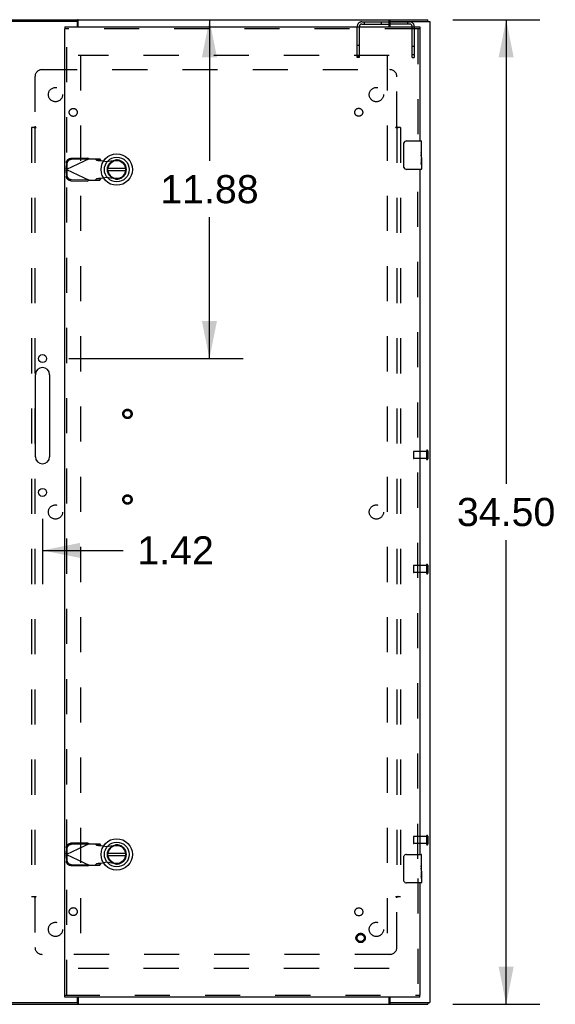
# Model space of a CAD drawing. Header units: inches. Extents: x 0 to 224, y 0 to 145.
# Tile 77 of 83: x 143 to 162, y 53 to 88. Entities that reach past the tile are written whole.
import ezdxf

# ---------------------------------------------------------------- set-up
doc = ezdxf.new("R2010")
doc.units = ezdxf.units.IN
doc.header["$LTSCALE"] = 12.302632
doc.header["$MEASUREMENT"] = 0
doc.linetypes.add('HIDDEN', pattern=[0.2, 0.1, -0.1])
doc.layers.get('0').update_dxf_attribs({"linetype": 'CONTINUOUS'})
for name, color, linetype in [('DEFAULT_2', 8, 'HIDDEN'), ('DIMENSIONS', 7, 'CONTINUOUS'), ('EXD_DOOR_ASSEMBLY', 7, 'CONTINUOUS'), ('SUBPANELS', 7, 'CONTINUOUS')]:
    doc.layers.add(name, color=color, linetype=linetype)
doc.styles.get("Standard").update_dxf_attribs({"font": 'arial.ttf'})
doc.dimstyles.new('DIMSTYLE_1', dxfattribs={"dimtxt": 0.986842, "dimasz": 1.315789, "dimexe": 0.09, "dimexo": 0.07, "dimgap": 0.0375, "dimtad": 0, "dimtih": 1, "dimtoh": 1, "dimzin": 4, "dimdsep": 46, "dimtxsty": 'Standard', "dimblk": '_FILLED', "dimblk1": '_FILLED', "dimblk2": '_FILLED', "dimcen": 0.09, "dimadec": 3, "dimazin": 1, "dimtfac": 1, "dimtdec": 3, "dimtofl": 0, "dimtmove": 0, "dimatfit": 3, "dimldrblk": '_FILLED', "dimfxl": 0, "dimtolj": 1, "dimtzin": 4, "dimarcsym": 0})

# ---------------------------------------------------------------- blocks, each defined once
blk = doc.blocks.new('_FILLED')
at = {"color": 0, "linetype": 'ByBlock'}
blk.add_solid([(0, 0), (-1, 0.2), (-1, -0.2)], dxfattribs=at)
blk = doc.blocks.new('*D3')
at = {"layer": 'DIMENSIONS', "color": 2, "linetype": 'Continuous'}
for p, q in [((143.083, 87.875), (150.805, 87.875)), ((149.621, 87.875), (149.621, 82.924)), ((149.621, 76), (149.621, 80.951)), ((144.69, 76), (150.805, 76))]:
    blk.add_line(p, q, dxfattribs=at)
at = {"layer": 'DIMENSIONS', "color": 2, "linetype": 'Continuous', "xscale": 1.3157894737, "yscale": 1.3157894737, "zscale": 1.3157894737}
for p, rotation in [((149.621, 87.875), 90), ((149.621, 76), 270)]:
    blk.add_blockref('_FILLED', p, dxfattribs=dict(at, rotation=rotation))
at = {"layer": 'DIMENSIONS', "color": 2, "linetype": 'Continuous', "insert": (149.621, 82.431), "char_height": 0.9868, "width": 3.44844, "attachment_point": 2, "line_spacing_factor": 0.9}
blk.add_mtext('11.88', dxfattribs=at)
blk = doc.blocks.new('*D5')
at = {"layer": 'DIMENSIONS', "color": 2, "linetype": 'Continuous'}
for p, q in [((143.769, 70.391), (143.769, 68.096)), ((142.349, 69.28), (139.718, 69.28)), ((143.769, 69.28), (146.598, 69.28))]:
    blk.add_line(p, q, dxfattribs=at)
at = {"layer": 'DIMENSIONS', "color": 2, "linetype": 'Continuous', "xscale": 1.3157894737, "yscale": 1.3157894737, "zscale": 1.3157894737}
blk.add_blockref('_FILLED', (142.349, 69.28), dxfattribs=at)
at = {"layer": 'DIMENSIONS', "color": 2, "linetype": 'Continuous', "xscale": 1.3157894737, "yscale": 1.3157894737, "zscale": 1.3157894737, "rotation": 180}
blk.add_blockref('_FILLED', (143.769, 69.28), dxfattribs=at)
at = {"layer": 'DIMENSIONS', "color": 2, "linetype": 'Continuous', "insert": (147.092, 69.773), "char_height": 0.9868, "width": 2.68172, "attachment_point": 1, "line_spacing_factor": 0.9}
blk.add_mtext('1.42', dxfattribs=at)
blk = doc.blocks.new('*D6')
at = {"layer": 'DIMENSIONS', "color": 2, "linetype": 'Continuous'}
for p, q in [((158.15, 87.875), (161.207, 87.875)), ((160.023, 87.875), (160.023, 71.612)), ((160.023, 53.375), (160.023, 69.638)), ((158.15, 53.375), (161.207, 53.375))]:
    blk.add_line(p, q, dxfattribs=at)
at = {"layer": 'DIMENSIONS', "color": 2, "linetype": 'Continuous', "xscale": 1.3157894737, "yscale": 1.3157894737, "zscale": 1.3157894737}
for p, rotation in [((160.023, 87.875), 90), ((160.023, 53.375), 270)]:
    blk.add_blockref('_FILLED', p, dxfattribs=dict(at, rotation=rotation))
at = {"layer": 'DIMENSIONS', "color": 2, "linetype": 'Continuous', "insert": (160.023, 71.119), "char_height": 0.9868, "width": 3.44844, "attachment_point": 2, "line_spacing_factor": 0.9}
blk.add_mtext('34.50', dxfattribs=at)

msp = doc.modelspace()

# ---------------------------------------------------------------- linework, layer by layer
at = {"color": 3, "linetype": 'Continuous'}
for p, q in [((144.982, 87.812), (142.349, 87.812)), ((142.424, 87.875), (157.274, 87.875)), ((144.997, 87.625), (144.997, 87.797)), ((145.024, 87.625), (145.024, 87.856)), ((155.924, 87.625), (155.924, 87.856)), ((155.951, 87.797), (155.951, 87.625)), ((155.966, 87.812), (157.349, 87.812)), ((157.349, 87.812), (157.349, 53.438)), ((143.519, 72.562), (143.519, 75.437)), ((144.019, 75.437), (144.019, 72.562)), ((144.997, 53.453), (144.997, 53.625)), ((145.024, 53.625), (145.024, 53.394)), ((155.924, 53.394), (155.924, 53.625)), ((155.951, 53.625), (155.951, 53.453)), ((142.349, 53.438), (144.982, 53.438)), ((142.424, 53.375), (157.274, 53.375)), ((155.966, 53.438), (157.349, 53.438))]:
    msp.add_line(p, q, dxfattribs=at)
at = {"color": 7, "linetype": 'Continuous'}
for p, q in [((144.997, 87.8), (145.001, 87.8)), ((145.001, 87.8), (145.001, 87.875)), ((155.951, 87.722), (155.924, 87.722)), ((155.947, 87.8), (155.947, 87.875)), ((155.947, 87.8), (155.951, 87.8)), ((157.274, 87.812), (157.274, 87.875)), ((144.997, 53.45), (145.001, 53.45)), ((145.001, 53.45), (145.001, 53.375)), ((155.947, 53.45), (155.951, 53.45)), ((155.947, 53.45), (155.947, 53.375)), ((157.274, 53.438), (157.274, 53.375))]:
    msp.add_line(p, q, dxfattribs=at)
at = {"color": 3, "linetype": 'Continuous'}
for points in [[(145.024, 87.856), (145.023, 87.857), (145.021, 87.859), (145.019, 87.86), (145.018, 87.862), (145.016, 87.864), (145.015, 87.866), (145.013, 87.867), (145.012, 87.869), (145.01, 87.87), (145.009, 87.872), (145.008, 87.873), (145.006, 87.874), (145.005, 87.874), (145.003, 87.875), (145.002, 87.875), (145.001, 87.875)], [(155.924, 87.856), (155.926, 87.857), (155.927, 87.859), (155.929, 87.86), (155.93, 87.862), (155.932, 87.864), (155.933, 87.866), (155.935, 87.867), (155.936, 87.869), (155.938, 87.87), (155.939, 87.872), (155.941, 87.873), (155.942, 87.874), (155.944, 87.874), (155.945, 87.875), (155.946, 87.875), (155.947, 87.875)], [(145.024, 53.394), (145.023, 53.393), (145.021, 53.391), (145.019, 53.39), (145.018, 53.388), (145.016, 53.386), (145.015, 53.385), (145.013, 53.383), (145.012, 53.381), (145.01, 53.38), (145.009, 53.379), (145.008, 53.377), (145.006, 53.376), (145.005, 53.376), (145.003, 53.375), (145.002, 53.375), (145.001, 53.375)], [(155.924, 53.394), (155.926, 53.393), (155.927, 53.391), (155.929, 53.39), (155.93, 53.388), (155.932, 53.386), (155.933, 53.385), (155.935, 53.383), (155.936, 53.381), (155.938, 53.38), (155.939, 53.379), (155.941, 53.377), (155.942, 53.376), (155.944, 53.376), (155.945, 53.375), (155.946, 53.375), (155.947, 53.375)]]:
    msp.add_lwpolyline(points, dxfattribs=at)
at = {"color": 7, "linetype": 'Continuous'}
for points in [[(145.024, 87.793), (145.023, 87.793), (145.022, 87.793), (145.021, 87.793), (145.02, 87.793), (145.018, 87.793), (145.017, 87.793), (145.016, 87.794), (145.014, 87.795), (145.013, 87.795), (145.012, 87.796), (145.01, 87.797), (145.009, 87.798), (145.008, 87.798), (145.006, 87.799), (145.005, 87.799), (145.004, 87.8), (145.002, 87.8), (145.001, 87.8)], [(155.924, 87.793), (155.925, 87.793), (155.926, 87.793), (155.927, 87.793), (155.929, 87.793), (155.93, 87.793), (155.931, 87.793), (155.933, 87.794), (155.934, 87.795), (155.935, 87.795), (155.937, 87.796), (155.938, 87.797), (155.939, 87.798), (155.941, 87.798), (155.942, 87.799), (155.943, 87.799), (155.945, 87.8), (155.946, 87.8), (155.947, 87.8)], [(145.024, 53.457), (145.023, 53.457), (145.022, 53.457), (145.02, 53.457), (145.019, 53.457), (145.018, 53.457), (145.016, 53.456), (145.014, 53.456), (145.013, 53.455), (145.012, 53.454), (145.01, 53.453), (145.009, 53.452), (145.007, 53.452), (145.006, 53.451), (145.004, 53.45), (145.003, 53.45), (145.001, 53.45)], [(155.924, 53.457), (155.925, 53.457), (155.926, 53.457), (155.928, 53.457), (155.929, 53.457), (155.931, 53.457), (155.932, 53.456), (155.934, 53.456), (155.935, 53.455), (155.937, 53.454), (155.938, 53.453), (155.94, 53.452), (155.941, 53.452), (155.943, 53.451), (155.944, 53.45), (155.946, 53.45), (155.947, 53.45)]]:
    msp.add_lwpolyline(points, dxfattribs=at)
at = {"color": 3, "linetype": 'Continuous'}
for centre in [(143.769, 76), (143.769, 71.312)]:
    msp.add_circle(centre, 0.141, dxfattribs=at)
for centre, radius, start, end in [((144.982, 87.797), 0.015, 0, 90), ((155.966, 87.797), 0.015, 90, 180), ((143.769, 75.437), 0.25, 0, 180), ((143.769, 72.562), 0.25, 180, 360), ((144.982, 53.453), 0.015, 270, 360), ((155.966, 53.453), 0.015, 180, 270)]:
    msp.add_arc(centre, radius, start, end, dxfattribs=at)
at = {"layer": 'DEFAULT_2', "color": 8, "linetype": 'HIDDEN'}
for p, q in [((154.803, 86.55), (154.803, 87.642)), ((154.881, 86.55), (154.881, 87.642)), ((154.961, 87.8), (155.947, 87.8)), ((154.961, 87.722), (155.924, 87.722)), ((155.044, 87.8), (155.044, 87.722)), ((155.655, 87.722), (155.655, 87.8)), ((155.951, 87.8), (156.645, 87.8)), ((155.951, 87.797), (155.951, 87.8)), ((156.645, 87.722), (155.951, 87.722)), ((156.562, 87.8), (156.562, 87.722)), ((156.725, 86.55), (156.725, 87.642)), ((156.803, 87.642), (156.803, 86.55)), ((154.803, 86.988), (154.881, 86.988)), ((156.725, 86.948), (156.803, 86.948)), ((155.924, 86.625), (145.024, 86.625)), ((145.099, 86.623), (145.099, 54.627)), ((154.803, 86.613), (154.881, 86.613)), ((155.849, 86.623), (155.849, 54.627)), ((156.725, 86.652), (156.803, 86.652)), ((154.881, 86.55), (154.803, 86.55)), ((156.725, 86.55), (156.803, 86.55)), ((156.774, 72.739), (156.774, 72.511)), ((157.231, 72.749), (156.784, 72.749)), ((157.231, 72.501), (156.784, 72.501)), ((157.231, 72.767), (157.231, 72.483)), ((157.274, 72.767), (157.274, 72.483)), ((156.774, 68.739), (156.774, 68.511)), ((157.231, 68.749), (156.784, 68.749)), ((157.231, 68.767), (157.231, 68.483)), ((157.274, 68.767), (157.274, 68.483)), ((157.231, 68.501), (156.784, 68.501)), ((156.774, 59.242), (156.774, 59.014)), ((157.231, 59.252), (156.784, 59.252)), ((157.231, 59.004), (156.784, 59.004)), ((157.231, 59.27), (157.231, 58.986)), ((157.274, 59.27), (157.274, 58.986)), ((155.924, 54.625), (145.024, 54.625))]:
    msp.add_line(p, q, dxfattribs=at)
for centre, radius, start, end in [((154.961, 87.642), 0.158, 90, 180), ((154.961, 87.642), 0.08, 90, 180), ((156.645, 87.642), 0.158, 0, 90), ((156.645, 87.642), 0.08, 0, 90), ((156.784, 72.739), 0.01, 90, 180), ((156.784, 72.511), 0.01, 180, 270), ((157.253, 72.767), 0.0215, 0, 180), ((157.253, 72.483), 0.0215, 180, 360), ((156.784, 68.739), 0.01, 90, 180), ((157.253, 68.767), 0.0215, 0, 180), ((156.784, 68.511), 0.01, 180, 270), ((157.253, 68.483), 0.0215, 180, 360), ((156.784, 59.242), 0.01, 90, 180), ((156.784, 59.014), 0.01, 180, 270), ((157.253, 59.27), 0.0215, 0, 180), ((157.253, 58.986), 0.0215, 180, 360)]:
    msp.add_arc(centre, radius, start, end, dxfattribs=at)
at = {"layer": 'EXD_DOOR_ASSEMBLY', "color": 3, "linetype": 'Continuous'}
for p, q in [((144.547, 87.625), (156.997, 87.625)), ((144.547, 53.7), (144.547, 87.55)), ((156.997, 87.55), (156.997, 83.628)), ((156.997, 82.628), (156.997, 58.628)), ((156.997, 57.628), (156.997, 53.7)), ((156.997, 53.625), (144.547, 53.625))]:
    msp.add_line(p, q, dxfattribs=at)
at = {"layer": 'EXD_DOOR_ASSEMBLY', "color": 7, "linetype": 'Continuous'}
for p, q in [((144.547, 87.625), (144.547, 87.55)), ((156.997, 87.625), (156.997, 87.55)), ((156.432, 82.728), (156.432, 83.528)), ((156.532, 83.628), (157.042, 83.628)), ((157.057, 83.045), (157.057, 83.613)), ((157.057, 83.473), (157.047, 83.473)), ((157.047, 83.473), (157.047, 83.243)), ((157.057, 83.306), (157.047, 83.306)), ((157.057, 83.243), (157.047, 83.243)), ((157.057, 83.207), (157.047, 83.207)), ((157.047, 83.196), (157.047, 83.143)), ((157.057, 83.012), (157.047, 83.012)), ((157.047, 83.012), (157.047, 82.856)), ((157.048, 82.845), (157.057, 82.845)), ((157.054, 83.075), (157.057, 83.075)), ((157.057, 83.043), (157.057, 82.79)), ((146.684, 82.664), (146.059, 82.664)), ((146.059, 82.586), (146.684, 82.586)), ((157.042, 82.628), (156.532, 82.628)), ((157.057, 82.787), (157.057, 82.643)), ((146.684, 58.664), (146.059, 58.664)), ((146.059, 58.586), (146.684, 58.586)), ((156.432, 57.728), (156.432, 58.528)), ((156.532, 58.628), (157.042, 58.628)), ((157.057, 58.473), (157.047, 58.473)), ((157.047, 58.473), (157.047, 58.243)), ((157.057, 58.306), (157.047, 58.306)), ((157.057, 58.045), (157.057, 58.613)), ((157.057, 58.243), (157.047, 58.243)), ((157.057, 58.207), (157.047, 58.207)), ((157.047, 58.196), (157.047, 58.143)), ((157.057, 58.012), (157.047, 58.012)), ((157.047, 58.012), (157.047, 57.856)), ((157.054, 58.075), (157.057, 58.075)), ((157.057, 58.043), (157.057, 57.79)), ((157.042, 57.628), (156.532, 57.628)), ((157.048, 57.845), (157.057, 57.845)), ((157.057, 57.787), (157.057, 57.643)), ((144.547, 53.625), (144.547, 53.7)), ((156.997, 53.625), (156.997, 53.7))]:
    msp.add_line(p, q, dxfattribs=at)
at = {"layer": 'EXD_DOOR_ASSEMBLY', "color": 8, "linetype": 'HIDDEN'}
for p, q in [((156.997, 87.55), (144.547, 87.55)), ((144.622, 53.7), (144.622, 87.55)), ((156.922, 87.55), (156.922, 83.473)), ((144.604, 82.863), (144.6, 82.67)), ((145.401, 82.999), (144.614, 82.625)), ((144.624, 82.821), (144.62, 82.628)), ((145.353, 83.027), (144.763, 83.017)), ((145.373, 82.986), (144.782, 82.976)), ((145.353, 83.027), (145.373, 82.986)), ((145.401, 82.999), (145.775, 82.999)), ((145.62, 82.999), (145.661, 82.953)), ((145.661, 82.953), (145.817, 82.953)), ((145.817, 82.953), (145.775, 82.999)), ((145.82, 82.939), (146.017, 82.901)), ((146.017, 82.901), (146.312, 82.954)), ((144.62, 82.628), (144.6, 82.67)), ((144.6, 82.581), (144.62, 82.622)), ((144.6, 82.581), (144.605, 82.595)), ((144.6, 82.581), (144.604, 82.388)), ((144.605, 82.595), (144.609, 82.61)), ((144.614, 82.625), (144.607, 82.648)), ((144.609, 82.61), (144.614, 82.625)), ((144.614, 82.625), (145.401, 82.251)), ((144.62, 82.622), (144.624, 82.429)), ((156.922, 58.473), (156.922, 82.783)), ((144.763, 82.233), (145.353, 82.223)), ((144.782, 82.275), (145.373, 82.265)), ((145.373, 82.265), (145.353, 82.223)), ((145.401, 82.251), (145.775, 82.251)), ((145.661, 82.297), (145.62, 82.251)), ((145.817, 82.297), (145.661, 82.297)), ((145.775, 82.251), (145.817, 82.297)), ((146.017, 82.35), (145.82, 82.312)), ((146.312, 82.296), (146.017, 82.35)), ((145.401, 58.999), (144.614, 58.625)), ((145.353, 59.027), (144.763, 59.017)), ((145.353, 59.027), (145.373, 58.986)), ((145.401, 58.999), (145.775, 58.999)), ((145.62, 58.999), (145.661, 58.953)), ((145.817, 58.953), (145.775, 58.999)), ((144.604, 58.863), (144.6, 58.67)), ((144.62, 58.628), (144.6, 58.67)), ((144.624, 58.821), (144.62, 58.628)), ((145.373, 58.986), (144.782, 58.976)), ((145.661, 58.953), (145.817, 58.953)), ((145.82, 58.939), (146.017, 58.901)), ((146.017, 58.901), (146.312, 58.954)), ((144.6, 58.581), (144.62, 58.622)), ((144.6, 58.581), (144.605, 58.595)), ((144.6, 58.581), (144.604, 58.388)), ((144.605, 58.595), (144.609, 58.61)), ((144.614, 58.625), (144.607, 58.648)), ((144.609, 58.61), (144.614, 58.625)), ((144.614, 58.625), (145.401, 58.251)), ((144.62, 58.622), (144.624, 58.429)), ((146.017, 58.35), (145.82, 58.312)), ((146.312, 58.296), (146.017, 58.35)), ((144.763, 58.233), (145.353, 58.223)), ((144.782, 58.275), (145.373, 58.265)), ((145.373, 58.265), (145.353, 58.223)), ((145.401, 58.251), (145.775, 58.251)), ((145.661, 58.297), (145.62, 58.251)), ((145.817, 58.297), (145.661, 58.297)), ((145.775, 58.251), (145.817, 58.297)), ((156.922, 57.783), (156.922, 53.7)), ((144.547, 53.7), (156.997, 53.7))]:
    msp.add_line(p, q, dxfattribs=at)
at = {"layer": 'EXD_DOOR_ASSEMBLY', "color": 7, "linetype": 'Continuous'}
for points in [[(156.432, 83.528), (156.432, 83.534), (156.433, 83.54), (156.433, 83.546), (156.435, 83.552), (156.436, 83.558), (156.438, 83.564)], [(157.047, 83.196), (157.047, 83.202), (157.047, 83.208), (157.048, 83.214), (157.049, 83.22), (157.049, 83.226), (157.05, 83.232)], [(157.054, 83.074), (157.051, 83.101), (157.049, 83.11), (157.049, 83.119), (157.048, 83.127), (157.047, 83.135), (157.047, 83.143)], [(157.049, 82.837), (157.048, 82.846), (157.047, 82.856)], [(157.057, 82.787), (157.056, 82.79), (157.056, 82.794), (157.055, 82.799), (157.054, 82.805), (157.053, 82.812), (157.051, 82.82), (157.05, 82.828), (157.049, 82.837)], [(157.057, 83.043), (157.056, 83.05), (157.056, 83.057), (157.055, 83.066), (157.054, 83.074)], [(156.438, 82.691), (156.436, 82.697), (156.435, 82.703), (156.433, 82.709), (156.433, 82.715), (156.432, 82.721), (156.432, 82.728)], [(156.432, 58.528), (156.432, 58.534), (156.433, 58.54), (156.433, 58.546), (156.435, 58.552), (156.436, 58.558), (156.438, 58.564)], [(157.047, 58.196), (157.047, 58.202), (157.047, 58.208), (157.048, 58.214), (157.049, 58.22), (157.049, 58.226), (157.05, 58.232)], [(157.054, 58.074), (157.051, 58.101), (157.049, 58.11), (157.049, 58.119), (157.048, 58.127), (157.047, 58.135), (157.047, 58.143)], [(157.057, 58.043), (157.056, 58.05), (157.056, 58.057), (157.055, 58.066), (157.054, 58.074)], [(156.438, 57.691), (156.436, 57.697), (156.435, 57.703), (156.433, 57.709), (156.433, 57.715), (156.432, 57.721), (156.432, 57.728)], [(157.049, 57.837), (157.048, 57.846), (157.047, 57.856)], [(157.057, 57.787), (157.056, 57.79), (157.056, 57.794), (157.055, 57.799), (157.054, 57.805), (157.053, 57.812), (157.051, 57.82), (157.05, 57.828), (157.049, 57.837)]]:
    msp.add_lwpolyline(points, dxfattribs=at)
at = {"layer": 'EXD_DOOR_ASSEMBLY', "color": 8, "linetype": 'HIDDEN'}
for points in [[(144.604, 82.863), (144.605, 82.878), (144.607, 82.892), (144.611, 82.907), (144.617, 82.921), (144.624, 82.935), (144.632, 82.948), (144.641, 82.96), (144.651, 82.971), (144.663, 82.981), (144.675, 82.99), (144.689, 82.998), (144.703, 83.005), (144.717, 83.01), (144.732, 83.014), (144.747, 83.016), (144.763, 83.017)], [(144.782, 82.976), (144.767, 82.975), (144.752, 82.972), (144.737, 82.968), (144.722, 82.963), (144.708, 82.956), (144.695, 82.949), (144.683, 82.939), (144.671, 82.929), (144.661, 82.918), (144.651, 82.906), (144.643, 82.893), (144.636, 82.879), (144.631, 82.865), (144.627, 82.851), (144.625, 82.836), (144.624, 82.821)], [(145.353, 83.027), (145.361, 83.023), (145.369, 83.018), (145.377, 83.013)], [(145.377, 83.013), (145.393, 83.004), (145.401, 82.999)], [(145.661, 82.953), (145.665, 82.952), (145.67, 82.951), (145.677, 82.95), (145.685, 82.949), (145.694, 82.948), (145.705, 82.947), (145.717, 82.946), (145.729, 82.945), (145.743, 82.944), (145.758, 82.943), (145.773, 82.942), (145.788, 82.941), (145.82, 82.939)], [(145.82, 82.939), (145.82, 82.941), (145.819, 82.943), (145.818, 82.946), (145.817, 82.948), (145.817, 82.951), (145.817, 82.953)], [(144.607, 82.648), (144.603, 82.662), (144.6, 82.67)], [(144.763, 82.233), (144.747, 82.234), (144.732, 82.236), (144.717, 82.24), (144.703, 82.246), (144.689, 82.252), (144.675, 82.26), (144.663, 82.269), (144.651, 82.279), (144.641, 82.291), (144.632, 82.303), (144.624, 82.316), (144.617, 82.329), (144.611, 82.343), (144.607, 82.358), (144.605, 82.373), (144.604, 82.388)], [(144.624, 82.429), (144.625, 82.414), (144.627, 82.399), (144.631, 82.385), (144.636, 82.371), (144.643, 82.357), (144.651, 82.344), (144.661, 82.332), (144.671, 82.321), (144.683, 82.311), (144.695, 82.302), (144.708, 82.294), (144.722, 82.287), (144.737, 82.282), (144.752, 82.278), (144.767, 82.276), (144.782, 82.275)], [(145.401, 82.251), (145.385, 82.242), (145.377, 82.237), (145.369, 82.232), (145.361, 82.227), (145.353, 82.223)], [(145.773, 82.309), (145.758, 82.308), (145.743, 82.306), (145.729, 82.305), (145.717, 82.304), (145.705, 82.303), (145.694, 82.302), (145.685, 82.301), (145.677, 82.3), (145.67, 82.299), (145.665, 82.298), (145.661, 82.297)], [(145.82, 82.312), (145.804, 82.311), (145.773, 82.309)], [(145.817, 82.297), (145.817, 82.3), (145.817, 82.302), (145.818, 82.304), (145.819, 82.307), (145.82, 82.309), (145.82, 82.312)], [(144.604, 58.863), (144.605, 58.878), (144.607, 58.892), (144.611, 58.907), (144.617, 58.921), (144.624, 58.935), (144.632, 58.948), (144.641, 58.96), (144.651, 58.971), (144.663, 58.981), (144.675, 58.99), (144.689, 58.998), (144.703, 59.005), (144.717, 59.01), (144.732, 59.014), (144.747, 59.016), (144.763, 59.017)], [(145.353, 59.027), (145.361, 59.023), (145.369, 59.018), (145.377, 59.013)], [(145.377, 59.013), (145.393, 59.004), (145.401, 58.999)], [(144.607, 58.648), (144.603, 58.662), (144.6, 58.67)], [(144.782, 58.976), (144.767, 58.975), (144.752, 58.972), (144.737, 58.968), (144.722, 58.963), (144.708, 58.956), (144.695, 58.949), (144.683, 58.939), (144.671, 58.929), (144.661, 58.918), (144.651, 58.906), (144.643, 58.893), (144.636, 58.879), (144.631, 58.865), (144.627, 58.851), (144.625, 58.836), (144.624, 58.821)], [(145.661, 58.953), (145.665, 58.952), (145.67, 58.951), (145.677, 58.95), (145.685, 58.949), (145.694, 58.948), (145.705, 58.947), (145.717, 58.946), (145.729, 58.945), (145.743, 58.944), (145.758, 58.943), (145.773, 58.942), (145.788, 58.941), (145.82, 58.939)], [(145.82, 58.939), (145.82, 58.941), (145.819, 58.943), (145.818, 58.946), (145.817, 58.948), (145.817, 58.951), (145.817, 58.953)], [(144.763, 58.233), (144.747, 58.234), (144.732, 58.236), (144.717, 58.24), (144.703, 58.246), (144.689, 58.252), (144.675, 58.26), (144.663, 58.269), (144.651, 58.279), (144.641, 58.291), (144.632, 58.303), (144.624, 58.316), (144.617, 58.329), (144.611, 58.343), (144.607, 58.358), (144.605, 58.373), (144.604, 58.388)], [(144.624, 58.429), (144.625, 58.414), (144.627, 58.399), (144.631, 58.385), (144.636, 58.371), (144.643, 58.357), (144.651, 58.344), (144.661, 58.332), (144.671, 58.321), (144.683, 58.311), (144.695, 58.302), (144.708, 58.294), (144.722, 58.287), (144.737, 58.282), (144.752, 58.278), (144.767, 58.276), (144.782, 58.275)], [(145.773, 58.309), (145.758, 58.308), (145.743, 58.306), (145.729, 58.305), (145.717, 58.304), (145.705, 58.303), (145.694, 58.302), (145.685, 58.301), (145.677, 58.3), (145.67, 58.299), (145.665, 58.298), (145.661, 58.297)], [(145.82, 58.312), (145.804, 58.311), (145.773, 58.309)], [(145.817, 58.297), (145.817, 58.3), (145.817, 58.302), (145.818, 58.304), (145.819, 58.307), (145.82, 58.309), (145.82, 58.312)], [(145.401, 58.251), (145.385, 58.242), (145.377, 58.237), (145.369, 58.232), (145.361, 58.227), (145.353, 58.223)]]:
    msp.add_lwpolyline(points, dxfattribs=at)
at = {"layer": 'EXD_DOOR_ASSEMBLY', "color": 7, "linetype": 'Continuous'}
for centre, radius in [((146.372, 82.625), 0.551), ((146.372, 82.625), 0.433), ((146.372, 82.625), 0.329), ((146.372, 82.625), 0.317), ((146.372, 58.625), 0.551), ((146.372, 58.625), 0.433), ((146.372, 58.625), 0.329), ((146.372, 58.625), 0.317)]:
    msp.add_circle(centre, radius, dxfattribs=at)
at = {"layer": 'EXD_DOOR_ASSEMBLY', "color": 8, "linetype": 'HIDDEN'}
for centre, radius in [((146.747, 74.062), 0.164), ((146.747, 74.062), 0.124), ((146.747, 71.062), 0.164), ((146.747, 71.062), 0.124), ((154.922, 55.7), 0.164), ((154.922, 55.7), 0.124)]:
    msp.add_circle(centre, radius, dxfattribs=at)
at = {"layer": 'EXD_DOOR_ASSEMBLY', "color": 7, "linetype": 'Continuous'}
for centre, radius, start, end in [((156.532, 83.528), 0.1, 90, 158.7946), ((157.042, 83.613), 0.015, 0, 90), ((146.372, 82.625), 0.315, 190.0787, 169.9213), ((156.532, 82.728), 0.1, 201.1999, 270), ((157.042, 82.643), 0.015, 270, 360), ((146.372, 58.625), 0.315, 190.0787, 169.9213), ((156.532, 58.528), 0.1, 90, 158.7946), ((157.042, 58.613), 0.015, 0, 90), ((156.532, 57.728), 0.1, 201.1999, 270), ((157.042, 57.643), 0.015, 270, 360)]:
    msp.add_arc(centre, radius, start, end, dxfattribs=at)
at = {"layer": 'EXD_DOOR_ASSEMBLY', "color": 8, "linetype": 'HIDDEN'}
for centre in [(146.372, 82.625), (146.372, 58.625)]:
    msp.add_arc(centre, 0.335, 259.673, 100.327, dxfattribs=at)
at = {"layer": 'EXD_DOOR_ASSEMBLY', "color": 7, "linetype": 'Continuous'}
for centre in [(156.857, 83.21), (156.857, 58.21)]:
    msp.add_ellipse(centre, major_axis=(0.2, 0), ratio=0.432808, start_param=0, end_param=0.261817, dxfattribs=at)
at = {"layer": 'SUBPANELS', "color": 8, "linetype": 'HIDDEN'}
for p, q in [((143.755, 86.125), (155.943, 86.125)), ((143.505, 85.875), (143.505, 84.129)), ((156.193, 84.129), (156.193, 85.875)), ((143.467, 84.094), (143.38, 84.094)), ((143.38, 84.094), (143.38, 57.156)), ((143.467, 84.094), (143.546, 84.094)), ((143.505, 84.094), (143.505, 57.156)), ((156.153, 84.094), (156.232, 84.094)), ((156.193, 84.094), (156.193, 57.156)), ((156.318, 84.094), (156.232, 84.094)), ((156.318, 84.094), (156.318, 57.156)), ((143.38, 57.156), (143.467, 57.156)), ((143.467, 57.156), (143.546, 57.156)), ((143.505, 57.121), (143.505, 55.375)), ((156.153, 57.156), (156.232, 57.156)), ((156.193, 55.375), (156.193, 57.121)), ((156.232, 57.156), (156.318, 57.156)), ((155.943, 55.125), (143.755, 55.125))]:
    msp.add_line(p, q, dxfattribs=at)
for points in [[(143.467, 84.094), (143.472, 84.098), (143.476, 84.101), (143.48, 84.105), (143.483, 84.108), (143.486, 84.111), (143.493, 84.117)], [(143.493, 84.117), (143.496, 84.121), (143.501, 84.125), (143.505, 84.129)], [(143.546, 84.094), (143.544, 84.099), (143.541, 84.103), (143.537, 84.107), (143.534, 84.11), (143.529, 84.113), (143.525, 84.116), (143.52, 84.119), (143.515, 84.122), (143.51, 84.125), (143.505, 84.129)], [(156.153, 84.094), (156.155, 84.099), (156.157, 84.103), (156.161, 84.107), (156.165, 84.11), (156.169, 84.113), (156.173, 84.116), (156.178, 84.119), (156.183, 84.122), (156.188, 84.125), (156.193, 84.129)], [(156.212, 84.111), (156.206, 84.117), (156.202, 84.121), (156.198, 84.125), (156.193, 84.129)], [(156.232, 84.094), (156.227, 84.098), (156.222, 84.101), (156.219, 84.105), (156.215, 84.108), (156.212, 84.111)], [(143.467, 57.156), (143.472, 57.152), (143.476, 57.149), (143.48, 57.146), (143.483, 57.142), (143.486, 57.14)], [(143.486, 57.14), (143.493, 57.133), (143.496, 57.129), (143.501, 57.125), (143.505, 57.121)], [(143.546, 57.156), (143.544, 57.151), (143.541, 57.147), (143.537, 57.143), (143.534, 57.14), (143.529, 57.137), (143.525, 57.134), (143.52, 57.131), (143.515, 57.128), (143.51, 57.125), (143.505, 57.121)], [(156.153, 57.156), (156.155, 57.151), (156.157, 57.147), (156.161, 57.143), (156.165, 57.14), (156.169, 57.137), (156.173, 57.134), (156.178, 57.131), (156.183, 57.128), (156.188, 57.125), (156.193, 57.121)], [(156.206, 57.133), (156.202, 57.129), (156.198, 57.125), (156.193, 57.121)], [(156.232, 57.156), (156.227, 57.152), (156.222, 57.149), (156.219, 57.146), (156.215, 57.142), (156.212, 57.14), (156.206, 57.133)]]:
    msp.add_lwpolyline(points, dxfattribs=at)
for centre, radius in [((144.224, 85.25), 0.25), ((155.474, 85.25), 0.25), ((144.846, 84.628), 0.14), ((154.855, 84.631), 0.14), ((144.224, 70.625), 0.25), ((155.474, 70.625), 0.25), ((144.846, 56.622), 0.14), ((154.859, 56.615), 0.14), ((144.224, 56), 0.25), ((155.474, 56), 0.25)]:
    msp.add_circle(centre, radius, dxfattribs=at)
for centre, start, end in [((143.755, 85.875), 90, 180), ((155.943, 85.875), 0, 90), ((143.755, 55.375), 180, 270), ((155.943, 55.375), 270, 360)]:
    msp.add_arc(centre, 0.25, start, end, dxfattribs=at)

# ---------------------------------------------------------------- dimensions: what is measured, and where the dimension line sits
at = {"layer": 'DIMENSIONS', "color": 2, "linetype": 'Continuous'}
for base, p1, p2, picture, middle in [((149.621184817, 76.000098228), (143.012694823, 87.875098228), (144.620194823, 76.000098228), '*D3', (149.661276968, 81.932095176)), ((160.023, 53.375), (158.08, 87.875), (158.08, 53.375), '*D6', (160.021, 70.62))]:
    dim = msp.add_linear_dim(base=base, p1=p1, p2=p2, angle=270, dimstyle='DIMSTYLE_1', dxfattribs=at)
    dim.commit()
    dim.dimension.update_dxf_attribs({"geometry": picture, "text_midpoint": middle, "dimtype": 160})
dim = msp.add_linear_dim(base=(143.769, 69.28), p1=(142.349, 53.518), p2=(143.769, 68.026), dimstyle='DIMSTYLE_1', dxfattribs=at)
dim.commit()
dim.dimension.update_dxf_attribs({"geometry": '*D5', "text_midpoint": (148.47, 69.282), "dimtype": 160})

doc.saveas('drawing.dxf')
